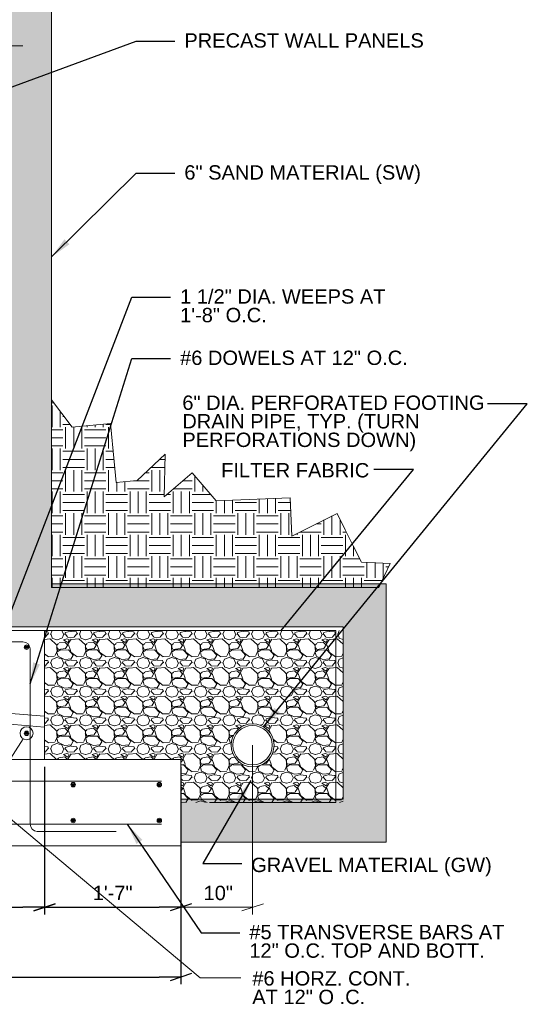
# Model space of a CAD drawing. Header units: inches. Extents: x 319 to 771, y 207 to 461.
# Tile 7 of 8: x 700 to 771, y 207 to 344. Entities that reach past the tile are written whole.
import ezdxf
from ezdxf.enums import TextEntityAlignment as Align

# ---------------------------------------------------------------- set-up
doc = ezdxf.new("R2010")
doc.units = ezdxf.units.IN
doc.header["$LTSCALE"] = 12
doc.header["$MEASUREMENT"] = 0
for name, color, linetype, lineweight in [('G-ANNO-DIM', 1, 'Continuous', 0), ('G-ANNO-PATT', 9, 'Continuous', 0), ('G-ANNO-TEXT', 7, 'Continuous', 0), ('S-FNDN-FTNG', 48, 'Continuous', 13), ('S-REIN-RBAR', 5, 'Continuous', 13)]:
    doc.layers.add(name, color=color, linetype=linetype, lineweight=lineweight)
doc.styles.add("3 4 1'-0", font='arial.ttf', dxfattribs={"height": 2})
doc.dimstyles.new("3 4 1'-0", dxfattribs={"dimtxt": 2, "dimasz": 3, "dimexe": 1, "dimexo": 1, "dimgap": 1, "dimtad": 1, "dimdec": 0, "dimzin": 11, "dimdsep": 46, "dimlunit": 3, "dimtxsty": "3 4 1'-0", "dimblk": '_Oblique_0.3', "dimcen": 0.09, "dimadec": 4, "dimazin": 3, "dimtfac": 1, "dimtdec": 0, "dimtofl": 0, "dimtmove": 0, "dimatfit": 3, "dimfxl": 1, "dimfrac": 2, "dimtzin": 11, "dimarcsym": 0})

# ---------------------------------------------------------------- blocks, each defined once
blk = doc.blocks.new('REINFDOT')
for radius in [0.00313, 0.00187, 0.000625]:
    blk.add_circle((0, 0), radius)
blk = doc.blocks.new('REINF. DOT_1')
at = {"layer": 'S-REIN-RBAR', "extrusion": (0, 0, -1), "xscale": 100, "yscale": -100, "zscale": 100, "rotation": 89.99999999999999}
blk.add_blockref('REINFDOT', (-36.53, 24.59), dxfattribs=at)
blk = doc.blocks.new('REINF. DOT')
at = {"layer": 'S-REIN-RBAR', "xscale": 100, "yscale": 100, "zscale": 100, "rotation": 90.00000000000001}
blk.add_blockref('REINFDOT', (36.53, 24.59), dxfattribs=at)
blk = doc.blocks.new('_Oblique_0.3')
at = {"color": 0, "linetype": 'ByBlock', "lineweight": -2}
for p, q in [((0, 0), (-1, 0)), ((0.5, 0.167), (-0.5, -0.167))]:
    blk.add_line(p, q, dxfattribs=at)
blk = doc.blocks.new('*D19')
at = {"layer": 'Defpoints', "color": 0, "lineweight": 0, "transparency": 16777216}
for p in [(656.37, 228.95), (722.37, 228.95), (722.37, 210.62)]:
    blk.add_point(p, dxfattribs=at)
at = {"layer": 'G-ANNO-DIM', "color": 0, "lineweight": -2, "transparency": 16777216}
for p, q in [((656.37, 227.95), (656.37, 209.62)), ((722.37, 227.95), (722.37, 209.62)), ((659.37, 210.62), (719.37, 210.62))]:
    blk.add_line(p, q, dxfattribs=at)
at = {"layer": 'G-ANNO-DIM', "color": 0, "lineweight": -2, "transparency": 16777216, "xscale": 3, "yscale": 3, "zscale": 3, "rotation": 180}
blk.add_blockref('_Oblique_0.3', (656.37, 210.62), dxfattribs=at)
at = {"layer": 'G-ANNO-DIM', "color": 0, "lineweight": -2, "transparency": 16777216, "xscale": 3, "yscale": 3, "zscale": 3}
blk.add_blockref('_Oblique_0.3', (722.37, 210.62), dxfattribs=at)
at = {"layer": 'G-ANNO-DIM', "color": 0, "transparency": 16777216, "insert": (689.37, 212.64), "char_height": 2, "attachment_point": 5, "style": "3 4 1'-0"}
blk.add_mtext('5\'-6"', dxfattribs=at)
blk = doc.blocks.new('*D22')
at = {"layer": 'Defpoints', "color": 0, "lineweight": 0, "transparency": 16777216}
for p in [(685.37, 240.95), (703.37, 240.95), (703.37, 220.36)]:
    blk.add_point(p, dxfattribs=at)
at = {"layer": 'G-ANNO-DIM', "color": 0, "lineweight": -2, "transparency": 16777216}
for p, q in [((685.37, 239.95), (685.37, 219.36)), ((703.37, 239.95), (703.37, 219.36)), ((688.37, 220.36), (700.37, 220.36))]:
    blk.add_line(p, q, dxfattribs=at)
at = {"layer": 'G-ANNO-DIM', "color": 0, "lineweight": -2, "transparency": 16777216, "xscale": 3, "yscale": 3, "zscale": 3, "rotation": 180}
blk.add_blockref('_Oblique_0.3', (685.37, 220.36), dxfattribs=at)
at = {"layer": 'G-ANNO-DIM', "color": 0, "lineweight": -2, "transparency": 16777216, "xscale": 3, "yscale": 3, "zscale": 3}
blk.add_blockref('_Oblique_0.3', (703.37, 220.36), dxfattribs=at)
at = {"layer": 'G-ANNO-DIM', "color": 0, "transparency": 16777216, "insert": (694.37, 222.38), "char_height": 2, "attachment_point": 5, "style": "3 4 1'-0"}
blk.add_mtext('1\'-6"', dxfattribs=at)
blk = doc.blocks.new('*D24')
at = {"layer": 'Defpoints', "color": 0, "lineweight": 0, "transparency": 16777216}
for p in [(703.37, 240.95), (722.37, 240.95), (722.37, 220.36)]:
    blk.add_point(p, dxfattribs=at)
at = {"layer": 'G-ANNO-DIM', "color": 0, "lineweight": -2, "transparency": 16777216}
for p, q in [((703.37, 239.95), (703.37, 219.36)), ((722.37, 239.95), (722.37, 219.36)), ((706.37, 220.36), (719.37, 220.36))]:
    blk.add_line(p, q, dxfattribs=at)
at = {"layer": 'G-ANNO-DIM', "color": 0, "lineweight": -2, "transparency": 16777216, "xscale": 3, "yscale": 3, "zscale": 3, "rotation": 180}
blk.add_blockref('_Oblique_0.3', (703.37, 220.36), dxfattribs=at)
at = {"layer": 'G-ANNO-DIM', "color": 0, "lineweight": -2, "transparency": 16777216, "xscale": 3, "yscale": 3, "zscale": 3}
blk.add_blockref('_Oblique_0.3', (722.37, 220.36), dxfattribs=at)
at = {"layer": 'G-ANNO-DIM', "color": 0, "transparency": 16777216, "insert": (712.87, 222.36), "char_height": 2, "attachment_point": 5, "style": "3 4 1'-0"}
blk.add_mtext('1\'-7"', dxfattribs=at)

msp = doc.modelspace()

# ---------------------------------------------------------------- hatches: boundary and pattern name
at = {"layer": 'G-ANNO-PATT', "extrusion": (0, 0, -1)}
h = msp.add_hatch(dxfattribs=at)
h.set_pattern_fill('EARTH', color=256, style=0, pattern_type=2)
h.set_pattern_definition([(90, (-697.3176, 311.308), (-6.00004, -6.00004), [3, -3.00004]), (90, (-694.3176, 308.308), (-6.00004, -6.00004), [3, -3.00004]), (90, (-698.4426, 311.308), (-6.00004, -6.00004), [3, -3.00004]), (90, (-695.4426, 308.308), (-6.00004, -6.00004), [3, -3.00004]), (90, (-699.5676, 311.308), (-6.00004, -6.00004), [3, -3.00004]), (90, (-696.5676, 308.308), (-6.00004, -6.00004), [3, -3.00004]), (0, (-696.9426, 313.933), (-6.00004, -6.00004), [3, -3.00004]), (0, (-699.9426, 310.933), (-6.00004, -6.00004), [3, -3.00004]), (0, (-696.9426, 312.808), (-6.00004, -6.00004), [3, -3.00004]), (0, (-699.9426, 309.808), (-6.00004, -6.00004), [3, -3.00004]), (0, (-696.9426, 311.683), (-6.00004, -6.00004), [3, -3.00004]), (0, (-699.9426, 308.683), (-6.00004, -6.00004), [3, -3.00004])])
h.paths.add_polyline_path([(-749.98, 264.95), (-704.37, 264.95), (-704.37, 291.14), (-707.23, 287.33), (-712.56, 287.84), (-713.07, 282.51), (-713.35, 279.59), (-716.27, 279.86), (-720.19, 283.56), (-720.04, 277.6), (-723.96, 280.94), (-727.3, 277.02), (-737.61, 277.46), (-737.83, 272.12), (-744.14, 275.28), (-745.27, 273.01), (-746.4, 270.75), (-747.54, 268.48), (-751.54, 268.31)])
at = {"layer": 'G-ANNO-TEXT'}
h = msp.add_hatch(dxfattribs=at)
h.set_pattern_fill('CONCRETE', color=256, style=0, pattern_type=2)
h.set_pattern_definition([(140.3968, (638.8608, 382.3941), (-7.782795, 5.151378), [0.375, -40.03005]), (140.3968, (638.547, 378.8078), (-7.782795, 5.151378), [0.375, -40.03005]), (140.3968, (635.0998, 381.7003), (-7.782795, 5.151378), [0.375, -40.03005]), (82.17952, (638.54704, 378.8078), (-3e-07, -5.1513775), [0.3, -56.89713]), (82.17952, (638.8608, 382.3941), (-3e-07, -5.1513775), [0.3, -56.89713]), (82.17952, (635.09984, 381.7003), (-3e-07, -5.1513775), [0.3, -56.89713]), (190.23262, (638.57326, 379.1068), (-54.4795672, -10.3027559), [0.3187, -86.67573]), (190.23262, (638.887, 382.6931), (-54.4795672, -10.3027559), [0.3187, -86.67573]), (190.23262, (635.12606, 381.99935), (-54.4795672, -10.3027559), [0.3187, -86.67573]), (136.60277, (639.8513, 379.7325), (-38.9139766, 36.059646), [0.5625, -74.41545]), (136.60277, (634.1531, 379.06963), (-38.9139766, 36.059646), [0.5625, -74.41545]), (186.86221, (639.92035, 380.17737), (-46.6967716, -5.1513781), [0.47805, -85.75041]), (186.86221, (634.22216, 379.5145), (-46.6967716, -5.1513781), [0.47805, -85.75041]), (81.40863, (639.8513, 379.7325), (-4e-07, -5.1513782), [0.45, -51.64838]), (81.40863, (634.1531, 379.0696), (-4e-07, -5.1513782), [0.45, -51.64838]), (110.6918, (641.0973, 380.7258), (-7.782795, 15.454134), [0.375, -21.65133]), (110.6918, (637.4716, 381.9424), (-7.782795, 15.454134), [0.375, -21.65133]), (110.6918, (635.4585, 378.9579), (-7.782795, 15.454134), [0.375, -21.65133]), (110.6918, (633.8458, 383.159), (-7.782795, 15.454134), [0.375, -21.65133]), (56.11964, (641.09735, 380.72584), (-23.3483854, -36.0596454), [0.3, -55.54463]), (56.11964, (635.4585, 378.9579), (-23.3483854, -36.0596454), [0.3, -55.54463]), (56.11964, (637.4716, 381.9424), (-23.3483854, -36.0596454), [0.3, -55.54463]), (56.11964, (633.84585, 383.159), (-23.3483854, -36.0596454), [0.3, -55.54463]), (161.6882, (635.6263, 379.2068), (-7.782795, 3e-07), [0.3187, -16.07716]), (161.6882, (641.2652, 380.9747), (-7.782795, 3e-07), [0.3187, -16.07716]), (161.6882, (637.6394, 382.1913), (-7.782795, 3e-07), [0.3187, -16.07716]), (161.6882, (634.0137, 383.4079), (-7.782795, 3e-07), [0.3187, -16.07716])])
h.paths.add_polyline_path([(750.98, 229.45), (750.98, 265.45), (704.37, 265.45), (704.37, 413.45), (376.37, 413.45), (376.37, 265.45), (329.76, 264.95), (329.76, 228.95), (358.37, 229.45), (358.37, 235.45), (335.76, 234.95), (335.76, 258.95), (378.37, 259.45), (382.37, 259.45), (382.37, 261.6), (382.37, 389.29), (382.37, 391.45), (381.37, 391.45), (381.37, 407.45), (429.37, 407.45), (699.37, 407.45), (699.37, 391.45), (698.37, 391.45), (698.37, 389.29), (698.37, 261.6), (698.37, 259.45), (702.37, 259.45), (744.98, 259.45), (744.98, 235.45), (722.37, 235.45), (722.37, 229.45), (748.27, 229.45)])
h = msp.add_hatch(dxfattribs=at)
h.set_pattern_fill('GRAVEL', color=256, style=0, pattern_type=2)
h.set_pattern_definition([(200.5562, (785.08516, 251.18254), (-84.0002757, -32.0003155), [0.68352, -101.84494]), (4.7637, (794.1298, 250.9068), (-12.00004, 4e-07), [1.0032, -47.16334]), (4.7637, (790.1298, 250.9068), (-12.00004, 4e-07), [1.0032, -47.16334]), (4.7637, (786.1298, 250.9068), (-12.00004, 4e-07), [1.0032, -47.16334]), (332.3539, (785.28555, 251.3172), (-24.000079, 12.000118), [0.94826, -93.87834]), (332.3539, (789.28554, 251.3172), (-24.000079, 12.000118), [0.94826, -93.87834]), (332.3539, (793.28553, 251.31716), (-24.000079, 12.000118), [0.94826, -93.87834]), (285.255, (785.0917, 251.8529), (-12.00004, 40.000393), [0.5824, -45.02504]), (285.255, (789.0918, 251.8529), (-12.00004, 40.000393), [0.5824, -45.02504]), (285.255, (793.0918, 251.8529), (-12.00004, 40.000393), [0.5824, -45.02504]), (213.6902, (785.6166, 252.2722), (-12.00004, -4.00004), [0.59193, -13.83035]), (213.6902, (789.6166, 252.2722), (-12.00004, -4.00004), [0.59196, -13.8303]), (213.6902, (785.65, 248.2953), (-12.00004, -4.00004), [0.04047, -14.3818]), (213.6902, (793.6166, 252.2722), (-12.00004, -4.00004), [0.592, -13.8303]), (213.6902, (789.65, 248.2953), (-12.00004, -4.00004), [0.04043, -14.38185]), (213.6902, (793.65, 248.2952), (-12.00004, -4.00004), [0.0404, -14.3819]), (180, (786.6762, 252.2216), (-12.00004, -4.00004), [1.04, -10.96004]), (181.7357, (790.67624, 252.22156), (-12.000039, -9e-08), [1.04, -131.02103]), (180, (794.6762, 252.2216), (-12.00004, -4.00004), [1.04, -10.96004]), (131.987, (795.4109, 251.4468), (-24.0000785, 28.000276), [1.0763, -52.73858]), (131.987, (791.41095, 251.4468), (-24.0000785, 28.000276), [1.0763, -52.73858]), (131.987, (787.411, 251.4468), (-24.000079, 28.000276), [1.0763, -52.73858]), (59.0364, (795.0357, 250.916), (-1e-07, -4.00004), [0.5557, -22.7683]), (59.0364, (791.0357, 250.916), (-1e-07, -4.00004), [0.5557, -22.7683]), (59.0364, (787.0356, 250.916), (-1e-07, -4.00004), [0.5557, -22.7683]), (90, (793.076, 248.662), (-12, -4), [0.24, -3.76004]), (90, (789.076, 248.662), (-12, -4), [0.24, -3.76004]), (90, (785.076, 248.662), (-12, -4), [0.24, -3.76004]), (118.6103, (793.2377, 248.3152), (-12.000039, 24.000236), [0.41182, -49.70845]), (118.6103, (789.2376, 248.3152), (-12.000039, 24.000236), [0.41182, -49.70845]), (118.6103, (785.2376, 248.3152), (-12.000039, 24.000236), [0.41182, -49.70845]), (186.91127, (786.27, 248.40824), (-96.0003153, -12.0001185), [1.00718, -131.95943]), (186.91127, (790.27, 248.40825), (-96.0003153, -12.0001185), [1.00718, -131.95943]), (186.91127, (794.27, 248.40825), (-96.0003153, -12.0001185), [1.00718, -131.95943]), (236.3101, (786.6086, 248.9163), (-12.00004, -20.000197), [0.5769, -42.69007]), (236.3101, (790.6086, 248.9163), (-12.00004, -20.000197), [0.5769, -42.69007]), (236.3101, (794.6086, 248.9163), (-12.00004, -20.000197), [0.5769, -42.69007]), (354.28937, (787.0238, 250.8035), (-84.0002761, 8.000078), [0.7642, -119.8347]), (354.28937, (791.0238, 250.8035), (-84.0002761, 8.000078), [0.7642, -119.8347]), (354.28937, (795.0238, 250.8035), (-84.0002761, 8.000078), [0.7642, -119.8347]), (14.0363, (794.2459, 250.6393), (-36.000118, -8.000078), [0.82462, -48.65283]), (14.0363, (790.2459, 250.6393), (-36.000118, -8.000078), [0.82462, -48.65283]), (14.0363, (786.2459, 250.6393), (-36.000118, -8.000078), [0.82462, -48.65283]), (74.745, (794.1952, 250.3865), (-12.00004, -40.000393), [0.20396, -45.4035]), (74.745, (790.1952, 250.3864), (-12.00004, -40.000393), [0.20396, -45.4035]), (74.745, (786.1952, 250.3864), (-12.00004, -40.000393), [0.20396, -45.4035]), (110.556, (791.9262, 250.4366), (-12.00004, 28.000275), [0.34176, -33.83456]), (110.556, (787.9262, 250.4366), (-12.00004, 28.000275), [0.34176, -33.83456]), (110.556, (783.9262, 250.4366), (-12.00004, 28.000275), [0.34176, -33.83456]), (163.1415, (793.71455, 250.97763), (-12.0000393, 4.0000392), [0.67052, -137.25752]), (163.1415, (789.71455, 250.97763), (-12.0000393, 4.0000392), [0.67052, -137.25752]), (163.1415, (785.71455, 250.97762), (-12.0000393, 4.0000392), [0.67052, -137.25752]), (113.1985, (793.9847, 250.4127), (-12.00004, 24.000236), [0.60926, -29.8541]), (113.1985, (789.9847, 250.4127), (-12.00004, 24.000236), [0.60926, -29.8541]), (113.1985, (785.9847, 250.4127), (-12.00004, 24.000236), [0.60926, -29.8541]), (246.8015, (784.4339, 250.925), (-12.00004, -24.000236), [0.5727, -29.89065]), (246.8015, (788.4339, 250.925), (-12.00004, -24.000236), [0.5727, -29.89065]), (246.8015, (792.4339, 250.925), (-12.00004, -24.000236), [0.5727, -29.89065]), (200.55617, (789.08516, 251.18254), (-84.0002757, -32.0003155), [0.68352, -101.84494]), (200.55617, (793.08516, 251.18254), (-84.0002757, -32.0003155), [0.68352, -101.84494]), (196.50446, (785.7765, 249.8444), (-96.0003151, -28.0002765), [0.7088, -111.93265]), (196.50446, (789.7765, 249.8444), (-96.0003151, -28.0002765), [0.7088, -111.93265]), (196.50446, (793.7765, 249.8444), (-96.0003151, -28.0002765), [0.7088, -111.93265]), (246.8015, (786.0367, 250.433), (-12.00004, -24.000236), [0.60926, -29.8541]), (246.8015, (790.0367, 250.433), (-12.00004, -24.000236), [0.60926, -29.8541]), (246.8015, (794.0366, 250.433), (-12.00004, -24.000236), [0.60926, -29.8541]), (110.556, (792.4204, 249.8961), (-12.00004, 28.000275), [0.59464, -33.58168]), (110.556, (788.4204, 249.8961), (-12.00004, 28.000275), [0.59464, -33.58168]), (110.556, (784.4205, 249.8961), (-12.00004, 28.000275), [0.59464, -33.5817]), (163.49554, (793.07194, 249.65234), (-96.0003151, 28.0002765), [0.7088, -111.93265]), (163.49554, (789.07194, 249.65234), (-96.0003151, 28.0002765), [0.7088, -111.93265]), (163.49554, (785.07195, 249.65235), (-96.0003151, 28.0002765), [0.7088, -111.93265]), (18.435, (793.9858, 249.63), (-12.00004, 1e-08), [0.50596, -12.1432]), (18.435, (789.9857, 249.63), (-12.00004, 1e-08), [0.50596, -12.1432]), (18.435, (785.9857, 249.63), (-12.00004, 1e-08), [0.50596, -12.1432]), (149.0361, (794.5931, 249.26684), (-48.0001574, 28.000275), [0.69972, -69.27206]), (149.0361, (790.5931, 249.26684), (-48.0001574, 28.000275), [0.69972, -69.27206]), (149.0361, (786.5931, 249.26684), (-48.0001574, 28.000275), [0.69972, -69.27206]), (249.444, (786.7752, 249.6601), (-12.00004, -28.000275), [0.4308, -33.7455]), (249.444, (790.7752, 249.6601), (-12.00004, -28.000275), [0.4308, -33.7455]), (249.444, (794.7752, 249.6601), (-12.00004, -28.000275), [0.4308, -33.7455]), (336.8013, (786.4764, 249.78517), (-48.0001568, 20.0001973), [0.30463, -91.08504]), (336.8013, (790.4764, 249.78517), (-48.0001568, 20.0001973), [0.30463, -91.08504]), (336.8013, (794.4764, 249.78516), (-48.0001568, 20.0001973), [0.30463, -91.08504]), (315, (786.2, 249.296), (-4e-07, -4.00004), [0.5657, -16.405]), (314.9998, (790.2, 249.296), (-4e-07, -4.00004), [0.5657, -16.405]), (314.9998, (794.2, 249.296), (-4e-07, -4.00004), [0.5657, -16.405]), (8.6157, (793.3705, 249.1902), (-24.000079, -4.0000391), [0.80895, -132.69806]), (8.6157, (789.3705, 249.1902), (-24.000079, -4.0000391), [0.80895, -132.69806]), (8.6157, (785.3705, 249.1902), (-24.000079, -4.000039), [0.80895, -132.69806]), (41.6337, (792.9999, 248.8269), (-24.000079, -20.000197), [0.4252, -47.74147]), (41.6337, (788.9999, 248.8269), (-24.000079, -20.000197), [0.4252, -47.74147]), (41.6337, (784.9999, 248.8268), (-24.000079, -20.000197), [0.4252, -47.74147]), (317.4894, (784.1253, 249.7754), (-36.0001184, 32.000315), [1.2458, -63.8699]), (317.4894, (788.1253, 249.7754), (-36.0001184, 32.000315), [1.2458, -63.8699]), (317.4894, (792.1253, 249.7754), (-36.0001184, 32.000315), [1.2458, -63.8699]), (4.7637, (795.15, 249.6833), (-12.00004, 4e-07), [0.64423, -47.5223]), (4.7637, (791.15, 249.6833), (-12.00004, 4e-07), [0.96333, -47.2032]), (4.7637, (787.15, 249.6833), (-12.00004, 4e-07), [0.96333, -47.2032]), (4.7637, (783.792, 249.7368), (-12.00004, 4e-07), [0.3191, -47.84745]), (59.0364, (794.6208, 249.0066), (-1e-07, -4.00004), [0.8438, -22.4802]), (59.0364, (790.6208, 249.0067), (-1e-07, -4.00004), [0.8438, -22.4802]), (59.0364, (786.6208, 249.0067), (-1e-07, -4.00004), [0.8438, -22.4802]), (108.4348, (795.0347, 251.9533), (3e-08, -4.00004), [0.3348, -37.61286]), (108.4348, (794.9327, 248.2722), (3e-08, -4.00004), [0.71513, -37.23255]), (108.4348, (791.0347, 251.9533), (3e-08, -4.00004), [0.33483, -37.61285]), (108.4348, (790.9327, 248.2722), (3e-08, -4.00004), [0.7151, -37.23256]), (108.4348, (787.0347, 251.9533), (3e-08, -4.00004), [0.33484, -37.61284]), (108.4348, (786.9327, 248.2722), (3e-08, -4.00004), [0.7151, -37.23258]), (142.1248, (795.792, 251.3365), (-24.000079, 20.000197), [0.96596, -44.64132]), (142.1248, (791.9077, 251.2471), (-24.000079, 20.000197), [1.1121, -44.49516]), (142.1248, (787.9077, 251.2471), (-24.000079, 20.000197), [1.1121, -44.49516]), (142.1248, (783.9077, 251.2471), (-24.000079, 20.000197), [0.14614, -45.46114]), (182.7263, (784.76853, 251.33173), (-72.0002367, -4.000039), [0.84095, -83.2545]), (182.7263, (788.76853, 251.33173), (-72.0002367, -4.000039), [0.84095, -83.2545]), (182.7263, (792.76853, 251.33173), (-72.0002367, -4.000039), [0.84095, -83.2545]), (246.8015, (785.1486, 252.2084), (-12.00004, -24.000236), [0.8246, -29.63874]), (246.8015, (789.1486, 252.2084), (-12.00004, -24.000236), [0.8246, -29.63874]), (246.8015, (793.1486, 252.2084), (-12.00004, -24.000236), [0.82462, -29.63874]), (270, (785.064, 248.971), (-12, -4), [0.6994, -3.3006]), (270, (785.098, 252.272), (-12, -4), [0.14154, -3.8585]), (270, (789.064, 248.971), (-12, -4), [0.6994, -3.30064]), (270, (789.098, 252.272), (-12, -4), [0.14155, -3.8585]), (270, (793.064, 248.971), (-12, -4), [0.6994, -3.30065]), (270, (793.098, 252.272), (-12, -4), [0.14156, -3.8585]), (48.013, (795.4922, 250.0625), (-24.0000785, -28.000276), [0.4438, -53.37108]), (48.013, (791.4922, 250.0625), (-24.0000785, -28.000276), [0.65115, -53.1637]), (48.013, (787.4922, 250.0626), (-24.000079, -28.000276), [0.65115, -53.1637]), (48.013, (783.792, 250.3897), (-24.000079, -28.000276), [0.2074, -53.60748]), (355.2363, (786.5667, 250.0254), (-12.00004, -4e-07), [0.92347, -47.24307]), (355.2363, (790.5667, 250.0254), (-12.00004, -4e-07), [0.92347, -47.24307]), (355.2363, (794.5667, 250.0254), (-12.00004, -4e-07), [0.92347, -47.24307]), (311.987, (786.211, 250.4468), (-24.000079, 28.000276), [0.53814, -53.27672]), (311.987, (790.211, 250.4468), (-24.0000785, 28.000276), [0.53814, -53.27672]), (311.987, (794.21095, 250.4468), (-24.0000785, 28.000276), [0.53814, -53.27672])])
h.paths.add_polyline_path([(744.98, 234.95), (744.98, 258.95), (703.37, 258.95), (703.37, 246.99), (703.37, 245.49), (703.37, 240.95), (722.37, 240.95), (722.37, 234.95), (727.37, 234.95), (732.37, 234.95)])
edge = h.paths.add_edge_path(flags=16)
edge.add_arc((732.37, 242.95), 3, 0, 360)

# ---------------------------------------------------------------- linework, layer by layer
at = {"layer": 'G-ANNO-DIM'}
for p, q in [((682.02, 340.46), (700.37, 340.46)), ((732.37, 242.95), (732.37, 219.36)), ((722.37, 227.95), (722.37, 219.36)), ((722.15, 220.36), (732.37, 220.36)), ((733.87, 220.86), (730.87, 219.86))]:
    msp.add_line(p, q, dxfattribs=at)
at = {"layer": 'G-ANNO-PATT', "flags": 128}
msp.add_lwpolyline([(749.98, 264.95), (704.37, 264.95), (704.37, 291.14), (707.23, 287.33), (712.56, 287.84), (713.07, 282.51), (713.35, 279.59), (716.27, 279.86), (720.19, 283.56), (720.04, 277.6), (723.96, 280.94), (727.3, 277.02), (737.61, 277.46), (737.83, 272.12), (744.14, 275.28), (745.27, 273.01), (746.4, 270.75), (747.54, 268.48), (751.54, 268.31), (749.98, 264.95)], close=True, dxfattribs=at)
at = {"layer": 'G-ANNO-TEXT'}
for p, q in [((704.37, 264.95), (704.37, 413.45)), ((685.37, 248.49), (703.37, 246.99)), ((685.37, 246.99), (703.37, 245.49))]:
    msp.add_line(p, q, dxfattribs=at)
at = {"layer": 'G-ANNO-TEXT', "flags": 128}
for points in [[(429.37, 407.45), (699.37, 407.45), (699.37, 391.45), (698.37, 391.45), (698.37, 391.45), (698.37, 389.29), (698.37, 261.6), (698.37, 259.45), (698.37, 259.45), (702.37, 259.45), (744.98, 259.45), (744.98, 235.45), (722.37, 235.45), (722.37, 229.45), (748.27, 229.45), (750.98, 229.45), (750.98, 229.45), (750.98, 265.45), (704.37, 265.45), (704.37, 413.45), (376.37, 413.45)], [(702.37, 258.95), (743.98, 258.95), (743.98, 234.95), (726.37, 234.95)], [(700.38, 243.86), (695.08, 235.64), (725.06, 210.53), (730.72, 210.53)]]:
    msp.add_lwpolyline(points, dxfattribs=at)
at = {"layer": 'G-ANNO-TEXT', "extrusion": (0, 0, -1)}
for radius in [3, 2.75]:
    msp.add_circle((-732.37, 242.95), radius, dxfattribs=at)
at = {"layer": 'G-ANNO-TEXT'}
msp.add_circle((700.87, 244.62), 0.904, dxfattribs=at)
at = {"layer": 'S-FNDN-FTNG'}
msp.add_line((703.37, 240.95), (703.37, 258.95), dxfattribs=at)
at = {"layer": 'S-FNDN-FTNG', "flags": 128}
msp.add_lwpolyline([(703.37, 258.95), (685.37, 258.95), (685.37, 240.95)], dxfattribs=at)
at = {"layer": 'S-FNDN-FTNG'}
msp.add_3dface([(722.37, 228.95), (656.37, 228.95), (656.37, 240.95), (722.37, 240.95)], dxfattribs=at)
at = {"layer": 'S-REIN-RBAR'}
for p, q in [((700.37, 257.38), (693.37, 257.38)), ((701.37, 231.95), (701.37, 256.38)), ((719.67, 237.95), (659.05, 237.95)), ((719.67, 231.95), (659.05, 231.95)), ((713.37, 230.95), (702.37, 230.95))]:
    msp.add_line(p, q, dxfattribs=at)
msp.add_arc((700.37, 256.38), 1, 0, 90, dxfattribs=at)
at = {"layer": 'S-REIN-RBAR', "extrusion": (0, 0, -1)}
msp.add_arc((-702.37, 231.95), 1, 270, 0, dxfattribs=at)

# ---------------------------------------------------------------- block references
at = {"layer": 'S-REIN-RBAR', "rotation": 180}
for p in [(737.4, 281.21), (737.4, 269.21), (743.9, 262.04), (755.9, 262.04)]:
    msp.add_blockref('REINF. DOT', p, dxfattribs=at)
at = {"layer": 'S-REIN-RBAR', "extrusion": (0, 0, -1)}
for p in [(-743.9, 207.86), (-755.9, 207.86)]:
    msp.add_blockref('REINF. DOT_1', p, dxfattribs=at)

# ---------------------------------------------------------------- texts
at = {"layer": 'G-ANNO-DIM', "color": 7, "linetype": 'Continuous', "style": "3 4 1'-0"}
msp.add_text('10"', height=2, dxfattribs=at).set_placement((727.59, 222.36), align=Align.MIDDLE_CENTER)
at = {"layer": 'G-ANNO-TEXT', "color": 7, "style": "3 4 1'-0"}
msp.add_text('6" SAND MATERIAL (SW)', height=2, dxfattribs=at).set_placement((722.86, 323.83), align=Align.TOP_LEFT)
at = {"layer": 'G-ANNO-TEXT', "color": 7, "char_height": 2, "attachment_point": 1, "style": "3 4 1'-0"}
for s, insert, line_spacing_factor in [('PRECAST WALL PANELS', (722.86, 342.23), 0.6), ('1 1/2" DIA. WEEPS AT\\P1\'-8" O.C.', (722.27, 306.53), 0.776524), ('#6 DOWELS AT 12" O.C.', (722.27, 297.98), 0.6), ('6" DIA. PERFORATED FOOTING\\PDRAIN PIPE, TYP. (TURN \\PPERFORATIONS DOWN)', (722.58, 291.72), 0.776524), ('FILTER FABRIC', (727.99, 282.3), 0.6), ('GRAVEL MATERIAL (GW)', (732.18, 227.27), 0.6), ('#5 TRANSVERSE BARS AT \\P12" O.C. TOP AND BOTT.', (731.92, 217.91), 0.776524), ('#6 HORZ. CONT.\\PAT 12" O .C.', (732.33, 211.45), 0.776524)]:
    msp.add_mtext(s, dxfattribs=dict(at, insert=insert, line_spacing_factor=line_spacing_factor))

# ---------------------------------------------------------------- dimensions: what is measured, and where the dimension line sits
at = {"layer": 'G-ANNO-DIM'}
for base, p1, p2, picture, middle in [((703.37, 220.36), (685.37, 240.95), (703.37, 240.95), '*D22', (694.37, 222.38)), ((722.37, 220.36), (703.37, 240.95), (722.37, 240.95), '*D24', (712.87, 222.36)), ((722.37, 210.62), (656.37, 228.95), (722.37, 228.95), '*D19', (689.37, 212.64))]:
    dim = msp.add_linear_dim(base=base, p1=p1, p2=p2, dimstyle="3 4 1'-0", dxfattribs=at)
    dim.commit()
    dim.dimension.update_dxf_attribs({"geometry": picture, "text_midpoint": middle})

# ---------------------------------------------------------------- leaders
at = {"layer": 'G-ANNO-TEXT'}
for points in [[(698.37, 334.57), (716.14, 341.13), (721.55, 341.13)], [(704.37, 311.05), (716.14, 322.73), (721.55, 322.73)], [(693.37, 247.74), (715.54, 305.42), (720.95, 305.42)], [(701.37, 251.5), (715.54, 296.87), (720.95, 296.87)], [(733.88, 245.54), (770.66, 290.54), (765.09, 290.54)], [(736.36, 258.95), (754.82, 281.41), (749.25, 281.41)], [(732.11, 238.06), (725.45, 226.46), (730.86, 226.46)], [(714.91, 231.95), (725.19, 216.81), (730.6, 216.81)]]:
    msp.add_leader(points, dimstyle="3 4 1'-0", override={"dimgap": 2}, dxfattribs=at)

doc.saveas('drawing.dxf')
